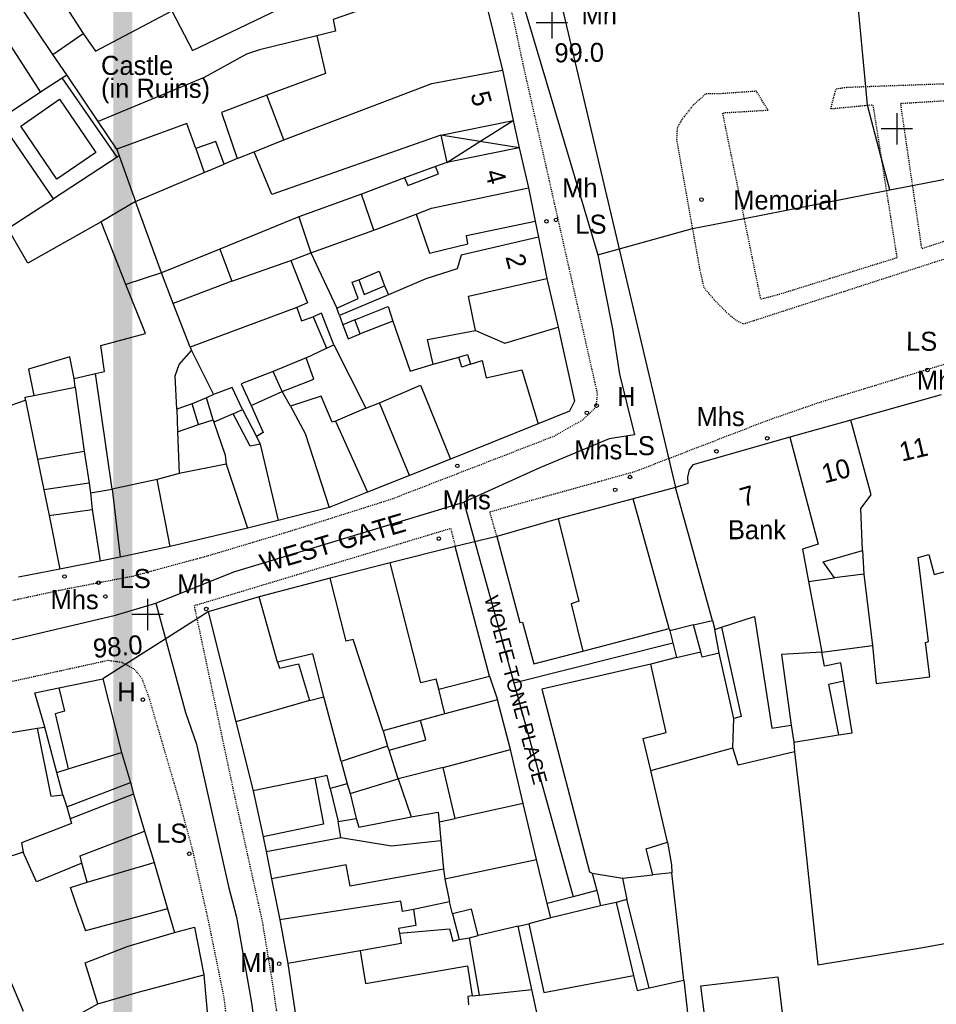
# Model space of a CAD drawing. Header units: metres. Extents: x 611948 to 1225781, y 656699 to 1316021.
# Tile 66 of 169: x 612489 to 612585, y 658576 to 658679. Entities that reach past the tile are written whole.
import ezdxf

# ---------------------------------------------------------------- set-up
doc = ezdxf.new("R2010")
doc.units = ezdxf.units.M
doc.linetypes.add('4696-11$0$PECK', pattern=[0.2, 0.1, -0.1])
for name, color, linetype in [('- EXTENT OF LiDAR SURVEY', 1, 'Continuous'), ('4696-11$0$BLD_INN_W', 253, 'Continuous'), ('4696-11$0$BLD_OTL_P', 253, 'Continuous'), ('4696-11$0$BLD_OTL_S', 253, 'Continuous'), ('4696-11$0$GEN_LIN_D', 253, 'Continuous'), ('4696-11$0$GEN_PCK_D', 253, '4696-11$0$PECK'), ('4696-11$0$HT_CTRL', 253, 'Continuous'), ('4696-11$0$OTHER_SYM', 253, 'Continuous'), ('4696-11$0$POLE_SYMB', 253, 'Continuous'), ('4696-11$0$ROADS', 253, 'Continuous'), ('4696-11$0$ROADS_CTR', 253, 'Continuous'), ('4696-11$0$ROADS_PCK', 253, '4696-11$0$PECK')]:
    doc.layers.add(name, color=color, linetype=linetype)
doc.styles.add('4696-11$0$STANDARD', font='txt')

# ---------------------------------------------------------------- blocks, each defined once
blk = doc.blocks.new('4696-11$0$13', base_point=(160450.170478, 242323.105036))
blk.add_circle((160450.170478, 242323.105036), 0.187958)
blk = doc.blocks.new('4696-11$0$35', base_point=(150.27109, 306.896499))
for p, q in [((150.27109, 308.539432), (150.27109, 305.253567)), ((151.914023, 306.896499), (148.62816, 306.896499))]:
    blk.add_line(p, q)
blk = doc.blocks.new('4696-11')
at = {"layer": '4696-11$0$BLD_INN_W', "flags": 128}
for points in [[(612492.655, 658675.781), (612489.372, 658680.664)], [(612494.353, 658680.249), (612495.825, 658677.976)], [(612516.895, 658666.818), (612532.445, 658672.732), (612539.837, 658674.128)], [(612516.895, 658666.818), (612515.113, 658671.489)], [(612533.37, 658667.297), (612540.983, 658668.834)], [(612537.487, 658666.626), (612540.983, 658668.834)], [(612513.788, 658665.558), (612516.895, 658666.818)], [(612537.487, 658666.626), (612533.37, 658667.297)], [(612507.661, 658665.894), (612508.553, 658663.379)], [(612534.024, 658664.441), (612537.487, 658666.626)], [(612541.597, 658665.958), (612534.024, 658664.441)], [(612541.597, 658665.958), (612537.487, 658666.626)], [(612499.618, 658665.114), (612501.328, 658660.344)], [(612529.573, 658662.8), (612529.916, 658662.021), (612533.131, 658663.217), (612532.827, 658663.995)], [(612530.791, 658658.986), (612532.388, 658659.634), (612542.576, 658661.762)], [(612526.34, 658657.325), (612525.041, 658661.099)], [(612501.328, 658660.344), (612497.739, 658658.207)], [(612518.474, 658658.727), (612519.732, 658654.954)], [(612526.34, 658657.325), (612530.791, 658658.986)], [(612530.791, 658658.986), (612532.191, 658654.914), (612536.226, 658655.873), (612536.081, 658656.772), (612543.273, 658658.266)], [(612519.732, 658654.954), (612526.34, 658657.325)], [(612543.621, 658656.589), (612535.531, 658654.71), (612535.098, 658653.267), (612531.804, 658652.212), (612527.893, 658650.533)], [(612517.636, 658654.143), (612519.732, 658654.954)], [(612519.732, 658654.954), (612522.46, 658649.127)], [(612504.044, 658652.838), (612500.331, 658651.621)], [(612524.765, 658652.099), (612526.901, 658653.008), (612527.468, 658651.471)], [(612537.029, 658646.798), (612536.292, 658650.394), (612544.522, 658652.233)], [(612522.158, 658645.266), (612520.862, 658648.599), (612519.984, 658648.235)], [(612522.743, 658648.368), (612523.088, 658647.371)], [(612524.365, 658647.896), (612523.088, 658647.371)], [(612523.088, 658647.371), (612523.655, 658645.914), (612524.912, 658646.44)], [(612528.346, 658647.756), (612530.15, 658642.526), (612532.567, 658643.236)], [(612537.029, 658646.798), (612540.115, 658645.453), (612545.686, 658647.14)], [(612532.567, 658643.236), (612531.975, 658645.834), (612537.029, 658646.798)], [(612532.567, 658643.236), (612535.283, 658643.989)], [(612536.486, 658643.255), (612537.725, 658643.621), (612538.132, 658641.824), (612541.869, 658642.642), (612543.595, 658636.971)], [(612498.874, 658630.136), (612497.116, 658642.267)], [(612516.742, 658640.361), (612515.772, 658642.476)], [(612494.983, 658640.836), (612494.899, 658641.756)], [(612526.927, 658639.17), (612531.257, 658641.051), (612534.394, 658633.287)], [(612490.662, 658639.957), (612494.983, 658640.836)], [(612494.983, 658640.836), (612495.956, 658634.102)], [(612513.47, 658638.905), (612516.742, 658640.361)], [(612489.77, 658639.451), (612491.06, 658633.279)], [(612507.94, 658636.899), (612507.27, 658639.075)], [(612509.478, 658637.387), (612508.787, 658639.703)], [(612517.59, 658638.825), (612519.124, 658635.953), (612521.66, 658628.206)], [(612525.51, 658638.643), (612526.927, 658639.17)], [(612530.103, 658631.566), (612526.927, 658639.17)], [(612505.672, 658638.508), (612505.744, 658636.149)], [(612511.574, 658638.017), (612509.539, 658637.167)], [(612522.317, 658637.268), (612525.672, 658629.805)], [(612577.655, 658623.677), (612577.474, 658628.075), (612578.547, 658629.519), (612576.409, 658637.369)], [(612514.41, 658634.85), (612516.308, 658626.841)], [(612570.018, 658635.578), (612572.993, 658624.333), (612571.355, 658623.826), (612571.971, 658620.429)], [(612491.06, 658633.279), (612495.956, 658634.102)], [(612495.956, 658634.102), (612496.471, 658630.744)], [(612491.06, 658633.279), (612491.716, 658630.041)], [(612510.86, 658632.754), (612513.092, 658626.025)], [(612505.905, 658631.75), (612503.609, 658631.139)], [(612496.471, 658630.744), (612491.716, 658630.041)], [(612496.471, 658630.744), (612496.616, 658629.746)], [(612503.609, 658631.139), (612498.874, 658630.136)], [(612504.963, 658624.087), (612503.609, 658631.139)], [(612491.716, 658630.041), (612492.268, 658627.345)], [(612496.616, 658629.746), (612498.874, 658630.136)], [(612496.616, 658629.746), (612496.784, 658627.987)], [(612498.874, 658630.136), (612499.729, 658622.981)], [(612561.892, 658616.341), (612558.006, 658630.281)], [(612557.357, 658615.479), (612553.552, 658629.099)], [(612492.268, 658627.345), (612496.784, 658627.987)], [(612496.784, 658627.987), (612497.63, 658622.571)], [(612492.268, 658627.345), (612493.375, 658621.711)], [(612545.703, 658627.002), (612547.864, 658618.354), (612547.045, 658618.09), (612548.269, 658613.116)], [(612533.17, 658609.104), (612532.886, 658610.163), (612531.288, 658609.775), (612528.068, 658622.378)], [(612527.313, 658604.757), (612524.166, 658614.34), (612523.428, 658614.177), (612521.756, 658620.767)], [(612571.971, 658620.429), (612574.709, 658620.802)], [(612571.971, 658620.429), (612573.367, 658612.997)], [(612577.787, 658621.197), (612578.683, 658613.703)], [(612516.219, 658611.942), (612514.327, 658618.832)], [(612559.915, 658615.871), (612557.418, 658615.239)], [(612558.112, 658612.443), (612560.668, 658613.056)], [(612573.367, 658612.997), (612569.149, 658612.757), (612570.164, 658605.343)], [(612555.429, 658600.572), (612554.633, 658603.948), (612557.049, 658604.56), (612555.436, 658611.731)], [(612575.681, 658609.949), (612574.064, 658609.601), (612575.128, 658604.327)], [(612493.295, 658609.252), (612493.887, 658606.796), (612492.908, 658606.531), (612494.276, 658600.758)], [(612519.598, 658607.919), (612511.87, 658605.702)], [(612522.929, 658601.536), (612521.096, 658608.326)], [(612533.803, 658606.547), (612531.247, 658605.816)], [(612533.63, 658600.908), (612540.68, 658602.801)], [(612494.276, 658600.758), (612499.847, 658602.464)], [(612493.078, 658600.372), (612494.276, 658600.758)], [(612520.157, 658599.783), (612513.685, 658598.431)], [(612520.157, 658599.783), (612521.061, 658594.928), (612514.727, 658593.617)], [(612521.763, 658598.69), (612521.436, 658600.049), (612520.157, 658599.783)], [(612494.115, 658596.778), (612500.802, 658599.329)], [(612493.709, 658598.035), (612494.115, 658596.778)], [(612501.128, 658598.091), (612494.461, 658595.52)], [(612494.115, 658596.778), (612494.461, 658595.52)], [(612542.008, 658597.108), (612534.876, 658595.554)], [(612494.461, 658595.52), (612494.624, 658595), (612489.374, 658592.976), (612489.539, 658591.997)], [(612522.867, 658593.556), (612522.599, 658595.235)], [(612533.197, 658595.206), (612533.387, 658593.247)], [(612495.704, 658590.866), (612495.54, 658591.605), (612502.286, 658594.197)], [(612515.035, 658592.059), (612522.867, 658593.556)], [(612522.867, 658593.556), (612528.191, 658592.682), (612533.387, 658593.247)], [(612533.387, 658593.247), (612533.661, 658590.229)], [(612496.272, 658588.869), (612503.302, 658590.923)], [(612533.661, 658590.229), (612523.871, 658588.422), (612523.441, 658590.68), (612515.609, 658589.202)], [(612533.661, 658590.229), (612533.806, 658589.189)], [(612533.806, 658589.189), (612543.415, 658591.236)], [(612533.806, 658589.189), (612534.298, 658586.793)], [(612552.444, 658589.259), (612555.642, 658589.615)], [(612530.502, 658585.974), (612529.363, 658585.769), (612529.178, 658586.868), (612516.469, 658584.887)], [(612551.796, 658586.717), (612553.593, 658579.046)], [(612555.239, 658577.775), (612552.914, 658587.022)], [(612544.925, 658585.124), (612542.608, 658584.472)], [(612541.51, 658584.247), (612537.295, 658583.267)], [(612524.924, 658581.628), (612517.311, 658580.331)], [(612497.374, 658576.076), (612501.628, 658577.296), (612508.498, 658579.129)], [(612536.666, 658576.905), (612536.206, 658576.863), (612536.27, 658575.983)], [(612537.444, 658576.989), (612542.921, 658577.595)]]:
    blk.add_lwpolyline(points, dxfattribs=at)
at = {"layer": '4696-11$0$BLD_OTL_P', "flags": 128}
for points in [[(612492.655, 658675.781), (612495.825, 658677.976)], [(612519.984, 658648.235), (612521.38, 658644.923)], [(612520.824, 658639.9), (612517.59, 658638.825)], [(612560.668, 658613.056), (612559.915, 658615.871)], [(612576.547, 658604.553), (612575.681, 658609.949)], [(612553.981, 658577.468), (612555.239, 658577.775)]]:
    blk.add_lwpolyline(points, dxfattribs=at)
at = {"layer": '4696-11$0$BLD_OTL_S', "flags": 128}
for points in [[(612491.355, 658671.855), (612482.59, 658685.491)], [(612537.348, 658684.395), (612539.837, 658674.128)], [(612505.132, 658680.361), (612507.311, 658676.171), (612519.582, 658682.109), (612519.239, 658682.768)], [(612492.655, 658675.781), (612489.372, 658680.664)], [(612494.353, 658680.249), (612495.825, 658677.976)], [(612495.825, 658677.976), (612497.133, 658676.102), (612505.132, 658680.361)], [(612526.526, 658680.963), (612522.094, 658679.442), (612522.34, 658678.203), (612520.382, 658677.714)], [(612520.382, 658677.714), (612521.261, 658673.779), (612515.113, 658671.489)], [(612494.106, 658673.636), (612492.655, 658675.781)], [(612516.895, 658666.818), (612532.445, 658672.732), (612539.837, 658674.128)], [(612539.837, 658674.128), (612540.983, 658668.834)], [(612491.355, 658671.855), (612493.627, 658673.326)], [(612493.627, 658673.326), (612494.106, 658673.636)], [(612515.113, 658671.489), (612510.343, 658669.667), (612512.005, 658664.835)], [(612533.37, 658667.297), (612540.983, 658668.834)], [(612540.983, 658668.834), (612541.597, 658665.958)], [(612507.661, 658665.894), (612506.728, 658668.509), (612499.362, 658665.835)], [(612533.37, 658667.297), (612515.655, 658661.06), (612513.788, 658665.558)], [(612513.788, 658665.558), (612516.895, 658666.818)], [(612533.37, 658667.297), (612534.024, 658664.441)], [(612499.362, 658665.835), (612499.618, 658665.114)], [(612510.628, 658664.249), (612509.757, 658666.644), (612507.661, 658665.894)], [(612541.597, 658665.958), (612534.024, 658664.441)], [(612541.597, 658665.958), (612542.576, 658661.762)], [(612499.406, 658664.975), (612492.708, 658660.603)], [(612499.618, 658665.114), (612499.406, 658664.975)], [(612499.618, 658665.114), (612501.328, 658660.344)], [(612512.005, 658664.835), (612513.788, 658665.558)], [(612508.553, 658663.379), (612510.628, 658664.249)], [(612532.827, 658663.995), (612529.573, 658662.8)], [(612534.024, 658664.441), (612532.827, 658663.995)], [(612501.328, 658660.344), (612508.553, 658663.379)], [(612529.573, 658662.8), (612525.041, 658661.099)], [(612530.791, 658658.986), (612532.388, 658659.634), (612542.576, 658661.762)], [(612542.576, 658661.762), (612543.273, 658658.266)], [(612487.943, 658657.501), (612492.708, 658660.603)], [(612525.041, 658661.099), (612518.474, 658658.727)], [(612504.044, 658652.838), (612501.328, 658660.344)], [(612518.474, 658658.727), (612510.192, 658655.308)], [(612526.34, 658657.325), (612530.791, 658658.986)], [(612497.739, 658658.207), (612490.021, 658653.85), (612487.943, 658657.501)], [(612500.331, 658651.621), (612497.739, 658658.207)], [(612543.273, 658658.266), (612543.621, 658656.589)], [(612519.732, 658654.954), (612526.34, 658657.325)], [(612543.621, 658656.589), (612535.531, 658654.71), (612535.098, 658653.267), (612531.804, 658652.212), (612527.893, 658650.533)], [(612543.621, 658656.589), (612544.522, 658652.233)], [(612510.192, 658655.308), (612511.447, 658651.974)], [(612517.636, 658654.143), (612519.732, 658654.954)], [(612519.732, 658654.954), (612522.46, 658649.127)], [(612511.447, 658651.974), (612517.636, 658654.143)], [(612517.636, 658654.143), (612519.378, 658649.692), (612518.26, 658649.207)], [(612505.28, 658649.625), (612504.044, 658652.838)], [(612497.116, 658642.267), (612498.094, 658642.489), (612497.693, 658645.201), (612502.395, 658646.471), (612500.331, 658651.621)], [(612522.46, 658649.127), (612524.714, 658650.138), (612524.086, 658651.855), (612524.765, 658652.099)], [(612524.765, 658652.099), (612525.332, 658650.561), (612527.468, 658651.471)], [(612527.468, 658651.471), (612527.893, 658650.533)], [(612537.029, 658646.798), (612536.292, 658650.394), (612544.522, 658652.233)], [(612544.522, 658652.233), (612545.686, 658647.14)], [(612527.893, 658650.533), (612522.743, 658648.368)], [(612507.081, 658645.034), (612505.28, 658649.625)], [(612518.26, 658649.207), (612518.747, 658647.81), (612519.984, 658648.235)], [(612524.365, 658647.896), (612527.838, 658649.293), (612528.346, 658647.756)], [(612522.743, 658648.368), (612522.46, 658649.127)], [(612522.743, 658648.368), (612523.088, 658647.371)], [(612524.365, 658647.896), (612523.088, 658647.371)], [(612524.912, 658646.44), (612524.365, 658647.896)], [(612528.346, 658647.756), (612524.912, 658646.44)], [(612528.346, 658647.756), (612530.15, 658642.526), (612532.567, 658643.236)], [(612537.029, 658646.798), (612540.115, 658645.453), (612545.686, 658647.14)], [(612545.686, 658647.14), (612547.409, 658639.378), (612546.878, 658638.318), (612543.595, 658636.971)], [(612532.567, 658643.236), (612531.975, 658645.834), (612537.029, 658646.798)], [(612507.081, 658645.034), (612507.203, 658644.694)], [(612521.38, 658644.923), (612522.158, 658645.266)], [(612522.158, 658645.266), (612525.51, 658638.643)], [(612494.899, 658641.756), (612494.435, 658644.032), (612490.099, 658642.718), (612490.662, 658639.957)], [(612505.672, 658638.508), (612505.496, 658642.027), (612505.93, 658643.209), (612507.203, 658644.694)], [(612532.567, 658643.236), (612535.283, 658643.989)], [(612535.283, 658643.989), (612536.181, 658644.274), (612536.486, 658643.255)], [(612536.486, 658643.255), (612535.588, 658642.932), (612535.283, 658643.989)], [(612519.246, 658643.912), (612515.772, 658642.476)], [(612516.742, 658640.361), (612520.055, 658641.677), (612519.246, 658643.912)], [(612536.486, 658643.255), (612537.725, 658643.621), (612538.132, 658641.824), (612541.869, 658642.642), (612543.595, 658636.971)], [(612494.899, 658641.756), (612497.116, 658642.267)], [(612498.874, 658630.136), (612497.116, 658642.267)], [(612515.772, 658642.476), (612512.439, 658641.18), (612513.47, 658638.905)], [(612516.742, 658640.361), (612515.772, 658642.476)], [(612494.983, 658640.836), (612494.899, 658641.756)], [(612526.927, 658639.17), (612531.257, 658641.051), (612534.394, 658633.287)], [(612489.77, 658639.451), (612489.749, 658639.771), (612490.662, 658639.957)], [(612494.983, 658640.836), (612495.956, 658634.102)], [(612509.505, 658640.046), (612508.787, 658639.703)], [(612512.552, 658638.482), (612511.481, 658640.796), (612509.505, 658640.046)], [(612517.59, 658638.825), (612516.742, 658640.361)], [(612522.317, 658637.268), (612521.957, 658637.147), (612520.824, 658639.9)], [(612585.895, 658640.014), (612576.409, 658637.369)], [(612485.718, 658638.072), (612489.77, 658639.451)], [(612489.77, 658639.451), (612491.06, 658633.279)], [(612507.27, 658639.075), (612505.672, 658638.508)], [(612508.787, 658639.703), (612507.27, 658639.075)], [(612509.478, 658637.387), (612508.787, 658639.703)], [(612513.47, 658638.905), (612514.744, 658636.072), (612514.046, 658635.668)], [(612517.59, 658638.825), (612519.124, 658635.953), (612521.66, 658628.206)], [(612525.51, 658638.643), (612526.927, 658639.17)], [(612530.103, 658631.566), (612526.927, 658639.17)], [(612511.574, 658638.017), (612512.552, 658638.482)], [(612514.41, 658634.85), (612513.351, 658634.625), (612511.574, 658638.017)], [(612525.51, 658638.643), (612522.317, 658637.268)], [(612505.744, 658636.149), (612507.94, 658636.899)], [(612507.94, 658636.899), (612509.478, 658637.387)], [(612509.478, 658637.387), (612509.539, 658637.167)], [(612509.539, 658637.167), (612510.755, 658633.693), (612510.86, 658632.754)], [(612522.317, 658637.268), (612525.672, 658629.805)], [(612543.595, 658636.971), (612534.394, 658633.287)], [(612576.409, 658637.369), (612570.018, 658635.578)], [(612577.655, 658623.677), (612577.474, 658628.075), (612578.547, 658629.519), (612576.409, 658637.369)], [(612505.744, 658636.149), (612505.905, 658631.75)], [(612514.046, 658635.668), (612514.41, 658634.85)], [(612514.41, 658634.85), (612516.308, 658626.841)], [(612570.018, 658635.578), (612559.834, 658632.69), (612559.457, 658632.148), (612559.261, 658631.367), (612559.324, 658630.707), (612558.006, 658630.281)], [(612570.018, 658635.578), (612572.993, 658624.333), (612571.355, 658623.826), (612571.971, 658620.429)], [(612495.956, 658634.102), (612496.471, 658630.744)], [(612491.06, 658633.279), (612491.716, 658630.041)], [(612510.86, 658632.754), (612505.905, 658631.75)], [(612510.86, 658632.754), (612513.092, 658626.025)], [(612534.394, 658633.287), (612530.103, 658631.566)], [(612505.905, 658631.75), (612503.609, 658631.139)], [(612496.471, 658630.744), (612496.616, 658629.746)], [(612504.963, 658624.087), (612503.609, 658631.139)], [(612530.103, 658631.566), (612525.672, 658629.805)], [(612491.716, 658630.041), (612492.268, 658627.345)], [(612496.616, 658629.746), (612496.784, 658627.987)], [(612498.874, 658630.136), (612499.729, 658622.981)], [(612525.672, 658629.805), (612521.66, 658628.206)], [(612558.006, 658630.281), (612553.552, 658629.099)], [(612561.892, 658616.341), (612558.006, 658630.281)], [(612553.552, 658629.099), (612545.703, 658627.002)], [(612557.357, 658615.479), (612553.552, 658629.099)], [(612496.784, 658627.987), (612497.63, 658622.571)], [(612521.66, 658628.206), (612516.308, 658626.841)], [(612492.268, 658627.345), (612493.375, 658621.711)], [(612516.308, 658626.841), (612513.092, 658626.025)], [(612545.703, 658627.002), (612539.273, 658625.151)], [(612545.703, 658627.002), (612547.864, 658618.354), (612547.045, 658618.09), (612548.269, 658613.116)], [(612513.092, 658626.025), (612504.963, 658624.087)], [(612539.273, 658625.151), (612541.656, 658616.104), (612541.956, 658616.145), (612543.156, 658611.771), (612548.269, 658613.116)], [(612578.683, 658613.703), (612579.082, 658609.705), (612584.698, 658610.431), (612584.26, 658614.009), (612584.56, 658614.111), (612583.478, 658622.964), (612584.596, 658623.25), (612585.146, 658621.172), (612588.043, 658621.926), (612587.492, 658624.023), (612589.669, 658624.633)], [(612504.963, 658624.087), (612499.729, 658622.981)], [(612534.898, 658624.111), (612528.068, 658622.378)], [(612538.503, 658610.47), (612534.898, 658624.111)], [(612574.709, 658620.802), (612573.522, 658622.497), (612577.655, 658623.677)], [(612577.655, 658623.677), (612577.787, 658621.197)], [(612497.63, 658622.571), (612493.375, 658621.711)], [(612499.729, 658622.981), (612497.63, 658622.571)], [(612528.068, 658622.378), (612521.756, 658620.767)], [(612533.17, 658609.104), (612532.886, 658610.163), (612531.288, 658609.775), (612528.068, 658622.378)], [(612493.375, 658621.711), (612489.06, 658620.89)], [(612521.756, 658620.767), (612514.327, 658618.832)], [(612527.313, 658604.757), (612524.166, 658614.34), (612523.428, 658614.177), (612521.756, 658620.767)], [(612571.971, 658620.429), (612573.367, 658612.997)], [(612577.787, 658621.197), (612574.709, 658620.802)], [(612577.787, 658621.197), (612578.683, 658613.703)], [(612514.327, 658618.832), (612508.975, 658617.246)], [(612516.219, 658611.942), (612514.327, 658618.832)], [(612508.975, 658617.246), (612511.87, 658605.702)], [(612559.915, 658615.871), (612561.892, 658616.341)], [(612561.892, 658616.341), (612562.157, 658615.382)], [(612562.836, 658615.625), (612566.31, 658616.762), (612568.126, 658605.013), (612570.164, 658605.343)], [(612548.269, 658613.116), (612557.357, 658615.479)], [(612557.357, 658615.479), (612557.418, 658615.239)], [(612557.418, 658615.239), (612557.732, 658613.973)], [(612562.157, 658615.382), (612562.836, 658615.625)], [(612557.732, 658613.973), (612558.112, 658612.443)], [(612562.609, 658612.885), (612560.811, 658612.476), (612560.668, 658613.056)], [(612573.367, 658612.997), (612569.149, 658612.757), (612570.164, 658605.343)], [(612573.367, 658612.997), (612578.683, 658613.703)], [(612575.681, 658609.949), (612575.352, 658611.886), (612573.654, 658611.538), (612573.367, 658612.997)], [(612521.096, 658608.326), (612519.954, 658612.82), (612516.219, 658611.942)], [(612516.219, 658611.942), (612516.442, 658611.323), (612518.44, 658611.792), (612519.598, 658607.919)], [(612558.112, 658612.443), (612555.436, 658611.731)], [(612564.122, 658606.033), (612562.609, 658612.885)], [(612555.436, 658611.731), (612543.989, 658609.136), (612548.981, 658589.942), (612549.262, 658589.804)], [(612555.429, 658600.572), (612554.633, 658603.948), (612557.049, 658604.56), (612555.436, 658611.731)], [(612493.295, 658609.252), (612497.91, 658610.215)], [(612497.91, 658610.215), (612499.847, 658602.464)], [(612533.17, 658609.104), (612538.503, 658610.47)], [(612491.815, 658605.146), (612490.778, 658608.74), (612493.295, 658609.252)], [(612533.803, 658606.547), (612533.17, 658609.104)], [(612519.598, 658607.919), (612511.87, 658605.702)], [(612519.598, 658607.919), (612521.096, 658608.326)], [(612522.929, 658601.536), (612521.096, 658608.326)], [(612539.335, 658607.994), (612533.803, 658606.547)], [(612540.68, 658602.801), (612539.335, 658607.994)], [(612531.247, 658605.816), (612527.313, 658604.757)], [(612527.943, 658602.699), (612531.797, 658603.798), (612531.247, 658605.816)], [(612533.803, 658606.547), (612531.247, 658605.816)], [(612564.037, 658602.953), (612564.122, 658606.033)], [(612482.785, 658603.262), (612482.743, 658603.662), (612490.996, 658605.042)], [(612490.996, 658605.042), (612492.43, 658597.869), (612493.709, 658598.035)], [(612493.078, 658600.372), (612491.815, 658605.146)], [(612511.87, 658605.702), (612513.685, 658598.431)], [(612527.313, 658604.757), (612527.781, 658603.139)], [(612570.164, 658605.343), (612570.433, 658603.544)], [(612570.433, 658603.544), (612575.128, 658604.327)], [(612575.128, 658604.327), (612576.547, 658604.553)], [(612527.781, 658603.139), (612522.929, 658601.536)], [(612528.916, 658599.705), (612527.943, 658602.699)], [(612533.63, 658600.908), (612540.68, 658602.801)], [(612542.008, 658597.108), (612540.68, 658602.801)], [(612555.429, 658600.572), (612564.037, 658602.953)], [(612494.276, 658600.758), (612499.847, 658602.464)], [(612499.847, 658602.464), (612500.802, 658599.329)], [(612493.078, 658600.372), (612494.276, 658600.758)], [(612522.929, 658601.536), (612523.54, 658599.179)], [(612533.63, 658600.908), (612528.916, 658599.705)], [(612534.876, 658595.554), (612533.63, 658600.908)], [(612557.165, 658593.041), (612555.429, 658600.572)], [(612493.709, 658598.035), (612493.078, 658600.372)], [(612500.802, 658599.329), (612501.128, 658598.091)], [(612523.54, 658599.179), (612521.763, 658598.69)], [(612521.763, 658598.69), (612522.599, 658595.235)], [(612493.709, 658598.035), (612494.115, 658596.778)], [(612501.128, 658598.091), (612494.461, 658595.52)], [(612501.128, 658598.091), (612502.286, 658594.197)], [(612513.685, 658598.431), (612514.727, 658593.617)], [(612494.115, 658596.778), (612494.461, 658595.52)], [(612542.008, 658597.108), (612534.876, 658595.554)], [(612543.415, 658591.236), (612542.008, 658597.108)], [(612494.461, 658595.52), (612494.624, 658595), (612489.374, 658592.976), (612489.539, 658591.997)], [(612522.599, 658595.235), (612524.477, 658595.544)], [(612524.477, 658595.544), (612524.761, 658594.625), (612530.256, 658595.732)], [(612530.256, 658595.732), (612533.092, 658596.206), (612533.197, 658595.206)], [(612533.197, 658595.206), (612534.876, 658595.554)], [(612522.867, 658593.556), (612522.599, 658595.235)], [(612533.197, 658595.206), (612533.387, 658593.247)], [(612495.704, 658590.866), (612495.54, 658591.605), (612502.286, 658594.197)], [(612502.286, 658594.197), (612503.302, 658590.923)], [(612514.727, 658593.617), (612515.035, 658592.059)], [(612515.035, 658592.059), (612522.867, 658593.556)], [(612522.867, 658593.556), (612528.191, 658592.682), (612533.387, 658593.247)], [(612533.387, 658593.247), (612533.661, 658590.229)], [(612555.642, 658589.615), (612554.929, 658592.35), (612557.165, 658593.041)], [(612489.539, 658591.997), (612484.827, 658590.474)], [(612495.704, 658590.866), (612490.934, 658588.883), (612489.539, 658591.997)], [(612515.035, 658592.059), (612515.609, 658589.202)], [(612496.272, 658588.869), (612495.704, 658590.866)], [(612496.272, 658588.869), (612503.302, 658590.923)], [(612503.302, 658590.923), (612504.706, 658586.05)], [(612533.661, 658590.229), (612523.871, 658588.422), (612523.441, 658590.68), (612515.609, 658589.202)], [(612533.661, 658590.229), (612533.806, 658589.189)], [(612533.806, 658589.189), (612543.415, 658591.236)], [(612544.538, 658586.622), (612543.415, 658591.236)], [(612515.609, 658589.202), (612516.469, 658584.887)], [(612533.806, 658589.189), (612534.298, 658586.793)], [(612549.262, 658589.804), (612552.444, 658589.259)], [(612552.444, 658589.259), (612552.914, 658587.022)], [(612557.64, 658589.824), (612555.642, 658589.615)], [(612558.895, 658578.551), (612557.64, 658589.824)], [(612495.409, 658585.625), (612494.496, 658588.281), (612496.272, 658588.869)], [(612530.502, 658585.974), (612529.363, 658585.769), (612529.178, 658586.868), (612516.469, 658584.887)], [(612534.298, 658586.793), (612530.502, 658585.974)], [(612534.604, 658585.534), (612534.298, 658586.793)], [(612544.925, 658585.124), (612544.538, 658586.622)], [(612550.138, 658586.369), (612544.925, 658585.124)], [(612551.796, 658586.717), (612550.138, 658586.369)], [(612552.914, 658587.022), (612551.796, 658586.717)], [(612489.579, 658575.258), (612485.06, 658585.905)], [(612495.409, 658585.625), (612496.077, 658583.749)], [(612504.706, 658586.05), (612496.077, 658583.749)], [(612530.502, 658585.974), (612530.751, 658584.315), (612528.952, 658583.987), (612529.034, 658583.487)], [(612537.295, 658583.267), (612536.602, 658586.004), (612534.604, 658585.534)], [(612544.925, 658585.124), (612542.608, 658584.472)], [(612505.417, 658583.574), (612507.534, 658584.123), (612508.498, 658579.129)], [(612516.469, 658584.887), (612517.311, 658580.331)], [(612541.51, 658584.247), (612537.295, 658583.267)], [(612541.51, 658584.247), (612542.608, 658584.472)], [(612542.921, 658577.595), (612541.51, 658584.247)], [(612542.608, 658584.472), (612544.183, 658577.261), (612553.593, 658579.046)], [(612497.374, 658576.076), (612496.053, 658580.389), (612500.545, 658582.131), (612505.417, 658583.574)], [(612529.034, 658583.487), (612529.2, 658582.409), (612524.924, 658581.628)], [(612536.376, 658583.023), (612537.295, 658583.267)], [(612537.444, 658576.989), (612536.376, 658583.023)], [(612524.924, 658581.628), (612517.311, 658580.331)], [(612524.924, 658581.628), (612525.48, 658578.211), (612536.19, 658580.062), (612536.666, 658576.905)], [(612517.311, 658580.331), (612518.551, 658572.078)], [(612497.374, 658576.076), (612501.628, 658577.296), (612508.498, 658579.129)], [(612508.498, 658579.129), (612508.985, 658573.673)], [(612553.593, 658579.046), (612553.981, 658577.468)], [(612561.258, 658573.314), (612560.656, 658577.965), (612568.764, 658578.927), (612569.326, 658574.274)], [(612555.239, 658577.775), (612558.895, 658578.551)], [(612536.666, 658576.905), (612536.206, 658576.863), (612536.27, 658575.983)], [(612536.666, 658576.905), (612537.444, 658576.989)], [(612537.444, 658576.989), (612542.921, 658577.595)], [(612544.475, 658570.463), (612542.921, 658577.595)], [(612494.303, 658574.362), (612497.374, 658576.076)]]:
    blk.add_lwpolyline(points, dxfattribs=at)
at = {"layer": '4696-11$0$GEN_LIN_D', "flags": 128}
for points in [[(612520.382, 658677.714), (612514.33, 658676.264), (612512.993, 658675.798), (612508.525, 658673.337), (612497.428, 658668.724)], [(612499.406, 658664.975), (612493.627, 658673.326)], [(612497.428, 658668.724), (612494.106, 658673.636)], [(612486.989, 658668.954), (612491.355, 658671.855)], [(612493.058, 658662.664), (612489.292, 658668.225), (612493.358, 658671.065), (612497.164, 658665.464), (612493.058, 658662.664)], [(612492.708, 658660.603), (612486.989, 658668.954)], [(612499.362, 658665.835), (612497.428, 658668.724)], [(612512.005, 658664.835), (612510.628, 658664.249)], [(612510.192, 658655.308), (612504.044, 658652.838)], [(612511.447, 658651.974), (612505.28, 658649.625)], [(612518.26, 658649.207), (612507.081, 658645.034)], [(612507.203, 658644.694), (612509.505, 658640.046)], [(612519.246, 658643.912), (612521.38, 658644.923)], [(612512.552, 658638.482), (612514.046, 658635.668)], [(612562.609, 658612.885), (612562.157, 658615.382)], [(612562.836, 658615.625), (612564.901, 658606.237), (612564.122, 658606.033)], [(612538.503, 658610.47), (612539.335, 658607.994)], [(612490.996, 658605.042), (612491.815, 658605.146)], [(612527.943, 658602.699), (612527.781, 658603.139)], [(612570.512, 658602.544), (612564.6, 658601.141), (612564.037, 658602.953)], [(612570.433, 658603.544), (612570.512, 658602.544)], [(612570.512, 658602.544), (612571.352, 658595.35), (612572.945, 658580.192), (612583.755, 658581.944), (612591.128, 658583.291)], [(612523.864, 658598.18), (612528.916, 658599.705)], [(612528.916, 658599.705), (612530.256, 658595.732)], [(612523.54, 658599.179), (612523.864, 658598.18)], [(612523.864, 658598.18), (612524.477, 658595.544)], [(612557.165, 658593.041), (612557.576, 658590.684), (612557.64, 658589.824)], [(612549.262, 658589.804), (612549.751, 658587.966)], [(612547.261, 658587.325), (612544.538, 658586.622)], [(612549.751, 658587.966), (612547.261, 658587.325)], [(612549.751, 658587.966), (612550.138, 658586.369)], [(612504.706, 658586.05), (612505.417, 658583.574)], [(612534.604, 658585.534), (612535.317, 658582.838)], [(612529.034, 658583.487), (612534.291, 658583.972), (612534.638, 658582.675), (612535.317, 658582.838)], [(612535.317, 658582.838), (612536.376, 658583.023)], [(612558.895, 658578.551), (612561.917, 658551.547)]]:
    blk.add_lwpolyline(points, dxfattribs=at)
at = {"layer": '4696-11$0$GEN_PCK_D', "flags": 128}
for points in [[(612606.707, 658666.669), (612606.069, 658670.531), (612605.548, 658671.871), (612604.548, 658672.911), (612603.547, 658673.291), (612577.979, 658672.368)], [(612565.235, 658658.548), (612562.964, 658669.642), (612567.725, 658669.926), (612566.504, 658671.905), (612562.483, 658671.622), (612561.183, 658671.621), (612559.824, 658670.399), (612558.664, 658668.919), (612558.184, 658668.038), (612558.125, 658666.857), (612559.787, 658657.482)], [(612577.979, 658672.368), (612575.965, 658672.291), (612574.824, 658672.13), (612574.286, 658670.07), (612578.161, 658670.438)], [(612582.904, 658662.008), (612581.646, 658670.634), (612597.208, 658671.586), (612598.113, 658664.986)], [(612578.161, 658670.438), (612578.726, 658670.492), (612579.575, 658665.088)], [(612559.787, 658657.482), (612560.551, 658653.175), (612560.991, 658651.276), (612562.032, 658650.056), (612563.473, 658648.596), (612564.414, 658647.837), (612565.154, 658647.477), (612602.432, 658659.546), (612604.133, 658660.188), (612604.953, 658660.808), (612605.772, 658661.769), (612606.372, 658662.63), (612606.991, 658663.951), (612607.051, 658664.591), (612606.707, 658666.669)], [(612579.575, 658665.088), (612580.144, 658661.467)], [(612598.113, 658664.986), (612598.772, 658660.184), (612583.872, 658655.373), (612582.904, 658662.008)], [(612580.144, 658661.467), (612581.252, 658654.41), (612568.933, 658650.581), (612566.972, 658650.059), (612565.235, 658658.548)]]:
    blk.add_lwpolyline(points, dxfattribs=at)
at = {"layer": '4696-11$0$ROADS', "flags": 128}
for points in [[(612544.921, 658685.751), (612558.006, 658630.281)], [(612544.921, 658685.751), (612558.006, 658630.281)], [(612537.348, 658684.395), (612539.837, 658674.128)], [(612539.837, 658674.128), (612540.983, 658668.834)], [(612540.983, 658668.834), (612541.597, 658665.958)], [(612541.597, 658665.958), (612542.576, 658661.762)], [(612542.576, 658661.762), (612543.273, 658658.266)], [(612543.273, 658658.266), (612543.621, 658656.589)], [(612543.621, 658656.589), (612544.522, 658652.233)], [(612544.522, 658652.233), (612545.686, 658647.14)], [(612545.686, 658647.14), (612547.409, 658639.378), (612546.878, 658638.318), (612543.595, 658636.971)], [(612585.895, 658640.014), (612576.409, 658637.369)], [(612543.595, 658636.971), (612534.394, 658633.287)], [(612576.409, 658637.369), (612570.018, 658635.578)], [(612570.018, 658635.578), (612559.834, 658632.69), (612559.457, 658632.148), (612559.261, 658631.367), (612559.324, 658630.707), (612558.006, 658630.281)], [(612534.394, 658633.287), (612530.103, 658631.566)], [(612530.103, 658631.566), (612525.672, 658629.805)], [(612525.672, 658629.805), (612521.66, 658628.206)], [(612558.006, 658630.281), (612553.552, 658629.099)], [(612553.552, 658629.099), (612545.703, 658627.002)], [(612521.66, 658628.206), (612516.308, 658626.841)], [(612516.308, 658626.841), (612513.092, 658626.025)], [(612545.703, 658627.002), (612539.273, 658625.151)], [(612513.092, 658626.025), (612504.963, 658624.087)], [(612539.273, 658625.151), (612534.898, 658624.111)], [(612539.273, 658625.151), (612534.898, 658624.111)], [(612539.273, 658625.151), (612541.656, 658616.104), (612541.956, 658616.145), (612543.156, 658611.771), (612548.269, 658613.116)], [(612504.963, 658624.087), (612499.729, 658622.981)], [(612534.898, 658624.111), (612528.068, 658622.378)], [(612538.503, 658610.47), (612534.898, 658624.111)], [(612497.63, 658622.571), (612493.375, 658621.711)], [(612499.729, 658622.981), (612497.63, 658622.571)], [(612528.068, 658622.378), (612521.756, 658620.767)], [(612493.375, 658621.711), (612489.06, 658620.89)], [(612521.756, 658620.767), (612514.327, 658618.832)], [(612514.327, 658618.832), (612508.975, 658617.246)], [(612508.975, 658617.246), (612497.91, 658610.215)], [(612508.975, 658617.246), (612497.91, 658610.215)], [(612508.975, 658617.246), (612511.87, 658605.702)], [(612548.269, 658613.116), (612557.357, 658615.479)], [(612557.357, 658615.479), (612557.418, 658615.239)], [(612557.418, 658615.239), (612557.732, 658613.973)], [(612557.732, 658613.973), (612558.112, 658612.443)], [(612558.112, 658612.443), (612555.436, 658611.731)], [(612555.436, 658611.731), (612543.989, 658609.136), (612548.981, 658589.942), (612549.262, 658589.804)], [(612493.295, 658609.252), (612497.91, 658610.215)], [(612497.91, 658610.215), (612499.847, 658602.464)], [(612538.503, 658610.47), (612539.335, 658607.994)], [(612491.815, 658605.146), (612490.778, 658608.74), (612493.295, 658609.252)], [(612540.68, 658602.801), (612539.335, 658607.994)], [(612482.785, 658603.262), (612482.743, 658603.662), (612490.996, 658605.042)], [(612490.996, 658605.042), (612491.815, 658605.146)], [(612511.87, 658605.702), (612513.685, 658598.431)], [(612542.008, 658597.108), (612540.68, 658602.801)], [(612499.847, 658602.464), (612500.802, 658599.329)], [(612500.802, 658599.329), (612501.128, 658598.091)], [(612501.128, 658598.091), (612502.286, 658594.197)], [(612513.685, 658598.431), (612514.727, 658593.617)], [(612543.415, 658591.236), (612542.008, 658597.108)], [(612502.286, 658594.197), (612503.302, 658590.923)], [(612514.727, 658593.617), (612515.035, 658592.059)], [(612515.035, 658592.059), (612515.609, 658589.202)], [(612503.302, 658590.923), (612504.706, 658586.05)], [(612544.538, 658586.622), (612543.415, 658591.236)], [(612515.609, 658589.202), (612516.469, 658584.887)], [(612549.262, 658589.804), (612549.751, 658587.966)], [(612547.261, 658587.325), (612544.538, 658586.622)], [(612549.751, 658587.966), (612547.261, 658587.325)], [(612504.706, 658586.05), (612505.417, 658583.574)], [(612505.417, 658583.574), (612507.534, 658584.123), (612508.498, 658579.129)], [(612516.469, 658584.887), (612517.311, 658580.331)], [(612517.311, 658580.331), (612518.551, 658572.078)], [(612508.498, 658579.129), (612508.985, 658573.673)]]:
    blk.add_lwpolyline(points, dxfattribs=at)
at = {"layer": '4696-11$0$ROADS_CTR', "flags": 128}
for points in [[(612577.979, 658672.368), (612577.244, 658680.144), (612573.779, 658707.147), (612571.007, 658720.65), (612566.849, 658738.342), (612564.077, 658751.378), (612560.381, 658765.345), (612558.942, 658768.886), (612556.35, 658773.588), (612550.909, 658780.244), (612534.276, 658797.703), (612521.802, 658809.11), (612507.71, 658819.817), (612504.616, 658822.586), (612498.379, 658828.638), (612493.066, 658835.622), (612492.136, 658843.12)], [(612499.945, 658753.611), (612502.06, 658751.394), (612512.304, 658738.223), (612522.548, 658723.955), (612537.397, 658696.602), (612549.876, 658654.739)], [(612578.161, 658670.438), (612577.979, 658672.368)], [(612579.575, 658665.088), (612578.161, 658670.438)], [(612580.52, 658661.541), (612579.575, 658665.088)], [(612582.904, 658662.008), (612598.113, 658664.986)], [(612580.52, 658661.541), (612582.904, 658662.008)], [(612565.235, 658658.548), (612580.144, 658661.467)], [(612580.144, 658661.467), (612580.52, 658661.541)], [(612559.787, 658657.482), (612565.235, 658658.548)], [(612549.876, 658654.739), (612559.787, 658657.482)], [(612549.876, 658654.739), (612551.409, 658646.957), (612552.119, 658642.182), (612553.703, 658635.818), (612551.05, 658635.39), (612543.844, 658632.411), (612535.795, 658628.752)], [(612503.471, 658618.14), (612511.649, 658621.435), (612535.795, 658628.752)], [(612535.795, 658628.752), (612541.041, 658609.8)], [(612454.528, 658608.432), (612456.204, 658608.474), (612459.901, 658608.891), (612483.695, 658613.605), (612487.372, 658614.103), (612499.238, 658616.9), (612503.471, 658618.14)], [(612503.471, 658618.14), (612506.586, 658606.655), (612507.722, 658603.342), (612511.093, 658588.4), (612511.949, 658585.185), (612513.512, 658576.174), (612514.009, 658572.657), (612514.692, 658563.481), (612515.088, 658560.204), (612514.592, 658543.499), (612513.276, 658542.196), (612511.552, 658541.048), (612510.672, 658538.059), (612510.526, 658531.685), (612510.801, 658528.646), (612510.8, 658524.687), (612511.264, 658519.69), (612512.656, 658513.078), (612518.046, 658485.662)], [(612541.041, 658609.8), (612557.732, 658613.973)], [(612541.041, 658609.8), (612547.261, 658587.325)]]:
    blk.add_lwpolyline(points, dxfattribs=at)
at = {"layer": '4696-11$0$ROADS_PCK', "flags": 128}
for points in [[(612502.069, 658734.939), (612505.124, 658735.933), (612506.923, 658736.081), (612508.625, 658735.769), (612510.488, 658735.039), (612511.953, 658733.926), (612513.442, 658732.093), (612521.134, 658720.932), (612528.546, 658709.989), (612529.696, 658707.854), (612530.969, 658705.161), (612532.992, 658700.411), (612538.818, 658686.281), (612540.177, 658682.448), (612540.91, 658679.833), (612541.953, 658674.918), (612549.8, 658640.14), (612549.646, 658638.699), (612548.213, 658637.353), (612545.182, 658635.638), (612528.136, 658629.038), (612517.613, 658625.707), (612509.067, 658623.146), (612501.037, 658620.968), (612493.586, 658619.533), (612486.774, 658618.06), (612473.967, 658615.519), (612465.096, 658613.876), (612457.004, 658612.577), (612456.653, 658614.755)], [(612539.273, 658625.151), (612538.52, 658627.748), (612553.758, 658631.98), (612567.83, 658637.407), (612573.221, 658639.273), (612588.795, 658644.027), (612606.374, 658649.002)], [(612519.902, 658494.815), (612518.823, 658494.61), (612515.075, 658513.149), (612513.352, 658522.2), (612512.855, 658525.737), (612512.618, 658529.215), (612512.647, 658535.695), (612513.767, 658535.7), (612513.832, 658538.72), (612518.91, 658538.824), (612518.971, 658542.884), (612518.659, 658549.742), (612517.463, 658565.554), (612516.818, 658570.71), (612515.762, 658578.045), (612514.67, 658584.678), (612511.747, 658597.922), (612507.512, 658617.899), (612534.409, 658626.008), (612534.898, 658624.111)], [(612407.336, 658607.259), (612430.799, 658606.072), (612449.26, 658605.301), (612454.44, 658605.226), (612457.519, 658605.281), (612461.439, 658605.14), (612464.057, 658605.332), (612466.936, 658605.666), (612470.093, 658606.181), (612481.181, 658608.374), (612498.441, 658612.156), (612499.882, 658611.963), (612501.204, 658611.23), (612502.009, 658610.234), (612502.658, 658608.497), (612505.89, 658597.474), (612507.295, 658592.262), (612508.951, 658584.87), (612510.609, 658576.72), (612510.922, 658574.042), (612511.185, 658569.324), (612511.475, 658563.066), (612511.6, 658557.967), (612511.127, 658548.186), (612510.788, 658547.944), (612509.828, 658547.859)]]:
    blk.add_lwpolyline(points, dxfattribs=at)
at = {"layer": '4696-11$0$BLD_OTL_S'}
blk.add_blockref('4696-11$0$13', (612560.74, 658660.53), dxfattribs=at)
at = {"layer": '4696-11$0$HT_CTRL'}
for p in [(612545.033, 658679.073), (612581.242, 658667.948), (612502.577, 658616.976)]:
    blk.add_blockref('4696-11$0$35', p, dxfattribs=at)
at = {"layer": '4696-11$0$OTHER_SYM'}
for p in [(612544.473, 658658.252), (612549.725, 658638.899), (612548.709, 658638.136), (612567.642, 658635.463), (612562.307, 658634.101), (612535.118, 658632.571), (612551.687, 658630.05), (612533.174, 658624.922), (612493.879, 658620.953), (612498.168, 658618.855), (612508.754, 658617.545), (612502.1, 658608.014), (612516.412, 658580.287)]:
    blk.add_blockref('4696-11$0$13', p, dxfattribs=at)
at = {"layer": '4696-11$0$POLE_SYMB'}
for p in [(612545.472, 658658.397), (612584.463, 658642.646), (612553.241, 658631.398), (612497.441, 658620.291), (612506.977, 658591.84)]:
    blk.add_blockref('4696-11$0$13', p, dxfattribs=at)
at = {"layer": '4696-11$0$BLD_OTL_S', "style": '4696-11$0$STANDARD'}
for s, rotation, p in [('5', -74.70002, (612536.47, 658671.592)), ('4', -74.70002, (612537.989, 658663.411)), ('Memorial', -0.1, (612564.065, 658659.486)), ('2', -74.70002, (612540.14, 658654.519)), ('11', 13.1, (612581.77, 658633.015)), ('10', 14.6, (612573.662, 658630.716)), ('7', 16, (612565.115, 658628.236)), ('Bank', -0.1, (612563.515, 658624.867))]:
    blk.add_text(s, height=2, rotation=rotation, dxfattribs=at).set_placement(p)
at = {"layer": '4696-11$0$HT_CTRL', "style": '4696-11$0$STANDARD'}
for s, rotation, p in [('99.0', 0.7, (612545.313, 658674.934)), ('98.0', 4.9, (612496.959, 658612.389))]:
    blk.add_text(s, height=2, rotation=rotation, dxfattribs=at).set_placement(p)
at = {"layer": '4696-11$0$OTHER_SYM', "style": '4696-11$0$STANDARD'}
for s, p in [('Mh', (612548.153, 658678.928)), ('Castle', (612497.712, 658673.624)), ('(in Ruins)', (612497.712, 658671.224)), ('Mh', (612546.109, 658660.761)), ('Mh', (612583.351, 658640.565)), ('H', (612551.885, 658638.85)), ('Mhs', (612560.216, 658636.755)), ('Mhs', (612547.376, 658633.267)), ('Mhs', (612533.571, 658628.014)), ('Mh', (612505.705, 658619.171)), ('Mhs', (612492.415, 658617.527)), ('H', (612499.421, 658607.842)), ('Mh', (612512.314, 658579.409))]:
    blk.add_text(s, height=2, rotation=-0.1, dxfattribs=at).set_placement(p)
at = {"layer": '4696-11$0$POLE_SYMB', "style": '4696-11$0$STANDARD'}
for p in [(612547.498, 658656.946), (612582.214, 658644.655), (612552.57, 658633.694), (612499.664, 658619.742), (612503.492, 658593.003)]:
    blk.add_text('LS', height=2, rotation=-0.1, dxfattribs=at).set_placement(p)
at = {"layer": '4696-11$0$ROADS', "style": '4696-11$0$STANDARD'}
for s, height, rotation, p in [('WEST GATE', 2, 16.4, (612514.754, 658621.294)), ('WEST GATE', 2, 16.4, (612514.754, 658621.294)), ('WOLFE TONE PLACE', 1.5, -75.20002, (612537.924, 658618.706)), ('WOLFE TONE PLACE', 1.5, -75.20002, (612537.924, 658618.706))]:
    blk.add_text(s, height=height, rotation=rotation, dxfattribs=at).set_placement(p)
blk = doc.blocks.new('OS Mapping')
blk.add_blockref('4696-11', (0, 0))

msp = doc.modelspace()

# ---------------------------------------------------------------- linework, layer by layer
at = {"layer": '- EXTENT OF LiDAR SURVEY', "const_width": 2}
msp.add_lwpolyline([(613700, 659100), (613700, 656700), (612500, 656700), (612500, 659100)], close=True, dxfattribs=at)

# ---------------------------------------------------------------- block references
msp.add_blockref('OS Mapping', (0, 0))

doc.saveas('drawing.dxf')
